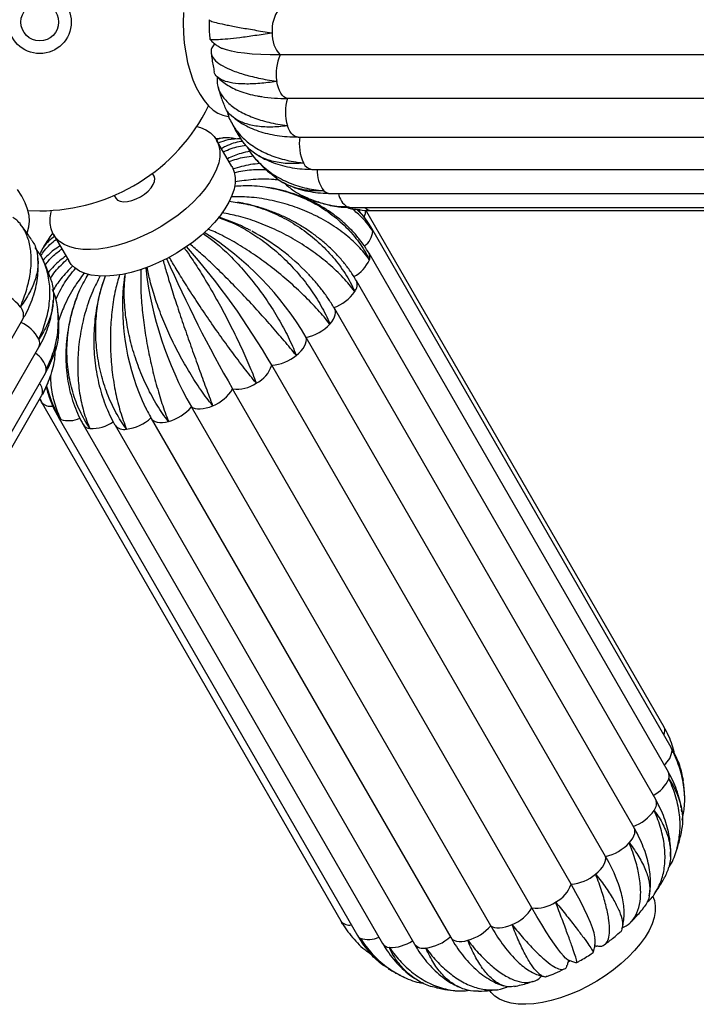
# Paper-space layout '_Superior' of a CAD drawing. Header units: millimetres. Extents: x -353 to 353, y -312 to 312.
# Tile 5 of 8: x -6 to 209, y -312 to 1. Entities that reach past the tile are written whole.
import ezdxf

# ---------------------------------------------------------------- set-up
doc = ezdxf.new("R2010")
doc.units = ezdxf.units.MM

psp = doc.layouts.new('_Superior')

# ---------------------------------------------------------------- linework, layer by layer
at = {"color": 7, "linetype": 'Continuous', "lineweight": 25}
for p, q in [((267.05, -10.45), (76.52, -10.45)), ((269.33, -24.28), (78.81, -24.28)), ((61.22, -29.94), (61.51, -30.18)), ((59.55, -36.81), (55.88, -37.08)), ((61.17, -45.95), (56.29, -37.5)), ((82.19, -36.55), (272.72, -36.55)), ((86.63, -46.82), (277.15, -46.82)), ((36.37, -49), (35.86, -48.11)), ((74.04, -52.84), (72.36, -52.56)), ((79.56, -52.01), (79.88, -52.14)), ((23.73, -55.11), (24.25, -56)), ((84.28, -55.48), (85.43, -55.99)), ((92.24, -54.46), (282.77, -54.46)), ((98.65, -58.92), (289.18, -58.92)), ((-3.78, -59.88), (0, -60)), ((198.66, -224.17), (103.79, -59.84)), ((105.42, -59.91), (295.94, -59.91)), ((200.95, -230.65), (105.69, -65.65)), ((3.66, -67.88), (4.28, -67.04)), ((4.33, -67.5), (9.21, -75.95)), ((200.05, -238.52), (104.78, -73.52)), ((196.02, -247.24), (100.75, -82.24)), ((189.13, -256.22), (93.87, -91.22)), ((-100.63, -259.48), (-5.37, -94.48)), ((180.06, -265.31), (84.8, -100.31)), ((-95.52, -268.37), (-0.26, -103.37)), ((169.09, -274.13), (73.82, -109.13)), ((-93.46, -276.62), (1.8, -111.62)), ((2.01, -115.99), (2.67, -114.53)), ((-94.59, -283.66), (0.67, -118.66)), ((0.67, -118.66), (1.46, -117.21)), ((156.62, -281.65), (61.36, -116.65)), ((0.52, -120.83), (95.79, -285.83)), ((0.52, -120.83), (0.6, -120.96)), ((143.51, -287.35), (48.25, -122.35)), ((5.84, -125.49), (101.11, -290.49)), ((13.83, -128), (109.1, -293)), ((23.95, -128.19), (119.21, -293.19)), ((35.5, -126.05), (130.77, -291.05)), ((204.34, -251.15), (204.22, -250.4)), ((193.92, -277.87), (194.03, -277.24)), ((95.79, -285.83), (96.36, -286.76)), ((96.85, -287.48), (97.42, -288.36)), ((168.83, -298.49), (168.23, -298.79)), ((115.57, -303.49), (115.93, -303.66))]:
    psp.add_line(p, q, dxfattribs=at)
at = {"color": 8, "linetype": 'Continuous', "lineweight": 25}
for p, q in [((0.78, -118.46), (0.67, -118.66)), ((95.79, -285.83), (95.87, -285.96))]:
    psp.add_line(p, q, dxfattribs=at)
at = {"color": 7, "linetype": 'Continuous', "lineweight": 25, "flags": 128}
for points in [[(45.7, 3.01), (45.62, -0.24), (45.72, -3.48), (46, -6.68), (46.45, -9.8), (47.06, -12.81), (47.83, -15.67), (48.75, -18.34), (49.81, -20.8), (51, -23.02), (52.3, -24.96), (53.7, -26.62), (55.18, -27.96), (56.72, -28.97), (58.31, -29.64), (59.93, -29.97), (60.23, -29.99)], [(76.52, -10.45), (73.34, -10.42), (70.37, -10.32), (67.62, -10.15), (65.14, -9.92), (62.93, -9.63), (61.02, -9.27), (59.43, -8.86), (58.17, -8.4), (58.08, -8.36)], [(78.81, -24.28), (78.25, -24.08), (77.7, -23.72), (77.19, -23.2), (76.72, -22.55), (76.31, -21.77), (75.95, -20.88), (75.66, -19.9), (75.44, -18.84)], [(49.97, -33.22), (51.11, -33.55), (52.85, -34.3), (54.34, -35.26), (55.54, -36.42), (56.44, -37.77), (57.04, -39.3), (57.33, -40.98), (57.3, -42.79), (56.95, -44.72), (56.29, -46.74), (55.32, -48.83), (54.07, -50.96), (52.53, -53.1), (50.73, -55.24), (48.7, -57.35), (46.45, -59.41), (44, -61.38), (41.4, -63.24), (38.67, -64.98), (35.84, -66.58), (32.95, -68.01), (30.02, -69.26), (27.1, -70.31), (24.22, -71.15), (21.4, -71.77)], [(61.17, -45.95), (61.32, -46.23), (61.92, -47.75), (62.21, -49.43), (62.18, -51.24), (61.83, -53.17), (61.17, -55.19), (60.2, -57.28), (58.95, -59.41), (57.41, -61.56), (55.61, -63.7), (53.58, -65.81), (51.33, -67.86), (48.88, -69.83), (46.28, -71.7), (43.55, -73.44), (40.72, -75.03), (37.83, -76.46), (34.9, -77.71), (31.98, -78.76), (29.1, -79.6), (26.28, -80.23), (23.58, -80.62), (21, -80.79), (18.6, -80.72), (16.39, -80.43), (14.4, -79.9), (12.65, -79.15), (11.17, -78.19), (9.96, -77.03), (9.21, -75.95)], [(32.06, -55.53), (33.37, -54.68), (34.52, -53.71), (35.46, -52.69), (36.14, -51.65), (36.53, -50.66), (36.61, -49.76), (36.37, -49)], [(-4.06, -66.99), (-3.91, -66.66), (-3.43, -65.08), (-3.27, -63.35), (-3.42, -61.49), (-3.89, -59.52), (-4.67, -57.47), (-5.74, -55.37), (-7.11, -53.23)], [(24.25, -56), (24.79, -56.59), (25.61, -56.97), (26.66, -57.13), (27.9, -57.05), (29.26, -56.75), (30.67, -56.23), (32.06, -55.53)], [(21.4, -71.77), (18.7, -72.17), (16.12, -72.34), (13.72, -72.27), (11.51, -71.97), (9.52, -71.45), (7.77, -70.7), (6.29, -69.74), (5.08, -68.58), (4.18, -67.23), (3.58, -65.7), (3.29, -64.02), (3.33, -62.21), (3.67, -60.28), (3.78, -59.88)], [(81.63, -105.97), (82.45, -105.26), (83.17, -104.52), (83.78, -103.76), (84.26, -103.01), (84.61, -102.27), (84.82, -101.57), (84.88, -100.91), (84.8, -100.31)], [(48.25, -122.35), (48.79, -122.67), (49.46, -122.89), (50.23, -123), (51.08, -123.01), (52.01, -122.91), (53, -122.71), (54.02, -122.4), (55.05, -122)], [(176.89, -270.97), (177.71, -270.26), (178.43, -269.52), (179.04, -268.76), (179.53, -268.01), (179.88, -267.27), (180.09, -266.57), (180.15, -265.91), (180.06, -265.31)], [(176.71, -291.35), (176.66, -290.93), (176.39, -289.63), (175.92, -288.07), (175.24, -286.27), (174.36, -284.22), (173.3, -281.97), (172.06, -279.52), (170.65, -276.9), (169.09, -274.13)], [(195.03, -277.83), (195.61, -279.3), (195.89, -280.98), (195.86, -282.79), (195.51, -284.72), (194.85, -286.74), (193.89, -288.83), (192.63, -290.96), (191.09, -293.1), (189.3, -295.24), (187.26, -297.35), (185.01, -299.41), (182.57, -301.38), (179.97, -303.24), (177.24, -304.98), (174.41, -306.58), (171.51, -308.01), (168.59, -309.26), (165.67, -310.31), (162.78, -311.15), (159.97, -311.77)], [(167.63, -297.86), (167.31, -297.62), (166.64, -296.97), (165.82, -296.01), (164.86, -294.74), (163.76, -293.19), (162.53, -291.36), (161.19, -289.27), (159.75, -286.94), (158.22, -284.39), (156.62, -281.65)], [(143.51, -287.35), (144.06, -287.67), (144.72, -287.89), (145.49, -288), (146.35, -288.01), (147.28, -287.91), (148.26, -287.71), (149.28, -287.4), (150.31, -287)], [(159.97, -311.77), (157.26, -312.17), (154.69, -312.34), (152.28, -312.27), (150.07, -311.97), (148.08, -311.45), (146.33, -310.7), (144.85, -309.74), (143.65, -308.58), (143.2, -307.99)]]:
    psp.add_lwpolyline(points, dxfattribs=at)
at = {"color": 8, "linetype": 'Continuous', "lineweight": 25, "flags": 128}
for points in [[(82.19, -36.55), (81.67, -36.48), (81.11, -36.25), (80.57, -35.86), (80.06, -35.32), (79.6, -34.65), (79.2, -33.85), (78.85, -32.94)], [(98.65, -58.92), (98.41, -58.9), (97.84, -58.75)], [(105.96, -66.52), (105.82, -65.94), (105.69, -65.65)], [(92.32, -96.02), (92.95, -95.27), (93.46, -94.51), (93.83, -93.77), (94.06, -93.06), (94.15, -92.4), (94.09, -91.79), (93.89, -91.25), (93.87, -91.22)], [(35.5, -126.05), (35.7, -126.33), (36.13, -126.73), (36.7, -127.03), (37.38, -127.24), (38.16, -127.33), (39.03, -127.32), (39.97, -127.21), (40.97, -126.98)], [(201.22, -231.52), (201.09, -230.94), (200.95, -230.65)], [(187.59, -261.02), (188.21, -260.27), (188.72, -259.51), (189.09, -258.77), (189.33, -258.06), (189.41, -257.4), (189.35, -256.79), (189.15, -256.25), (189.13, -256.22)], [(130.77, -291.05), (130.96, -291.33), (131.39, -291.73), (131.96, -292.03), (132.64, -292.24), (133.42, -292.33), (134.3, -292.32), (135.24, -292.21), (136.23, -291.98)]]:
    psp.add_lwpolyline(points, dxfattribs=at)
at = {"color": 7, "linetype": 'Continuous', "lineweight": 25}
for radius in [10, 6]:
    psp.add_circle((0, 0), radius, dxfattribs=at)
for centre, radius, start, end in [((84.98, -2.49), 11.05, 143.4572, 184.9875), ((83.49, -3.95), 9.53, 177.0069, 223.0161), ((89.07, -16.33), 13.86, 154.8845, 190.4102), ((78.45, 29.49), 53.77, 261.537, 270.3788), ((93.07, -28.55), 14.89, 163.3565, 197.1726), ((0, 0), 60, 270, 333.6133), ((96.31, -38.83), 13.71, 170.0133, 205.8064), ((0.29, -149.99), 98.03, 30.4481, 57.9101), ((34.31, -128.83), 70.62, 43.7805, 61.9447), ((-131.4, -227.9), 237.12, 30.0598, 41.3037), ((149.56, -64.53), 116.65, 186.7127, 209.7153), ((430.94, 96.53), 426.66, 203.7364, 209.9764), ((100.87, -90.39), 74.53, 174.4788, 205.6229), ((-17.57, -99.53), 14.49, 38.2798, 72.735), ((88.9, -77.72), 13.87, 289.5599, 325.0676), ((81.5, -85.79), 14.89, 282.7899, 316.6067), ((72.83, -95.47), 13.7, 274.1446, 309.9573), ((64.52, -106.07), 9.8, 296.682, 341.825), ((62.78, -105.95), 10.79, 262.4221, 304.628), ((50.24, -109.93), 12.99, 291.7088, 328.8503), ((37.03, -112.75), 14.77, 285.4688, 319.4773), ((25.73, -115.19), 14.38, 277.6142, 312.2445), ((184.16, -242.72), 13.87, 289.5599, 325.0676), ((176.77, -250.79), 14.89, 282.7899, 316.6067), ((134.89, -292.04), 52.48, 20.2718, 30.6119), ((168.1, -260.47), 13.7, 274.1446, 309.9573), ((159.78, -271.07), 9.8, 296.682, 341.825), ((145.5, -274.93), 12.99, 291.7088, 328.8503), ((158.04, -270.95), 10.79, 262.4221, 304.628), ((132.29, -277.75), 14.77, 285.4688, 319.4773), ((189.67, -261.92), 52.69, 208.8443, 223.6802), ((120.99, -280.19), 14.38, 277.6142, 312.2445)]:
    psp.add_arc(centre, radius, start, end, dxfattribs=at)
at = {"color": 8, "linetype": 'Continuous', "lineweight": 25}
for centre, radius, start, end in [((86.98, -43.59), 3.25, 201.726, 263.678), ((98.77, -47.16), 10.53, 178.1993, 217.7451), ((92.33, -51.95), 2.51, 221.2241, 267.9945), ((101.47, -53.36), 6.5, 189.6679, 236.0634), ((105.55, -57.29), 2.63, 218.3732, 267.1443), ((100.2, -60.31), 3.47, 332.3249, 8.7454), ((99.7, -66.13), 6.27, 305.8753, 356.47), ((102.51, -74.71), 2.56, 339.6428, 27.5855), ((94.97, -71.31), 10.83, 297.4309, 336.6659), ((97.69, -83.55), 3.33, 320.6442, 23.1703), ((-8.91, -93.18), 3.77, 339.7409, 44.0258), ((-10.99, -106.51), 12.11, 28.0535, 65.433), ((-2.72, -102.13), 2.75, 333.2112, 28.5572), ((-5.43, -111.82), 7.66, 11.2582, 58.0834), ((-0.13, -110.52), 2.22, 330.6031, 5.1071), ((-3.13, -117.47), 4.03, 345.9043, 40.4841), ((3.42, -118.26), 3.9, 223.768, 280.4398), ((7.73, -124.38), 2.19, 210.4056, 243.1573), ((9.25, -118.73), 8.01, 251.7181, 295.7345), ((16.16, -126.43), 2.81, 213.9701, 265.9537), ((16.55, -117.37), 11.87, 267.1385, 304.9996), ((26.8, -125.87), 3.67, 219.0134, 283.1371), ((196.06, -225.4), 2.88, 333.9198, 25.4094), ((194.99, -231.14), 6.24, 306.3127, 356.5233), ((190.24, -236.32), 10.82, 297.5437, 336.6751), ((197.78, -239.71), 2.56, 339.6397, 27.6375), ((192.95, -248.55), 3.33, 320.6496, 23.1249), ((98.63, -283.35), 3.8, 223.3841, 277.9831), ((102.99, -289.38), 2.19, 210.4396, 243.1563), ((104.51, -283.77), 7.97, 251.6682, 295.3605), ((111.42, -291.43), 2.81, 213.9866, 265.9525), ((111.82, -282.38), 11.86, 267.1283, 304.8376), ((122.06, -290.87), 3.67, 219.1249, 283.1228)]:
    psp.add_arc(centre, radius, start, end, dxfattribs=at)
at = {"color": 7, "linetype": 'Continuous', "lineweight": 25}
for points, knots in [([(53.95, 0.71), (53.94, 0.21), (53.9, -1.75), (53.96, -3.77), (54.1, -5.26), (54.1, -5.31)], [0, 0, 0, 0, 0.2504104, 0.976299, 1, 1, 1, 1]), ([(54.03, 0.71), (54, 0.69), (53.83, 0.57), (54.64, 0.25), (56.47, -0.27), (59.47, -0.92), (63.4, -1.66), (68.22, -2.5), (71.93, -3.12), (73.93, -3.45), (73.97, -3.45)], [0, 0, 0, 0, 0.036494, 0.194041, 0.356159, 0.514022, 0.676483, 0.834343, 0.996787, 1, 1, 1, 1]), ([(73.97, -3.45), (73.93, -3.46), (72.01, -3.78), (68.32, -4.35), (63.58, -4.99), (59.63, -5.42), (56.7, -5.63), (54.71, -5.64), (54.33, -5.47), (54.13, -5.38)], [0, 0, 0, 0, 0.003337, 0.167263, 0.335945, 0.499873, 0.668575, 0.832174, 1, 1, 1, 1]), ([(54.14, -5.38), (54.2, -5.45), (54.54, -5.92), (55.31, -6.61), (56.39, -7.45), (57.35, -8.02), (57.94, -8.28), (58.13, -8.37)], [0, 0, 0, 0, 0.0459146, 0.2983551, 0.5631585, 0.8528277, 1, 1, 1, 1]), ([(55.68, -6.92), (55.33, -7.35), (54.47, -8.4), (54.41, -10.06), (55.33, -11.85), (57.4, -13.56), (60.53, -15.15), (64.6, -16.58), (69.56, -17.83), (73.36, -18.52), (75.4, -18.83), (75.44, -18.84)], [0, 0, 0, 0, 0.09131, 0.22214, 0.349331, 0.480213, 0.607659, 0.738818, 0.866261, 0.997406, 1, 1, 1, 1]), ([(54.54, -9.81), (54.72, -11.19), (54.98, -13.19), (55.41, -15.15), (55.55, -15.75)], [0, 0, 0, 0, 0.689672, 1, 1, 1, 1]), ([(75.44, -18.84), (75.4, -18.84), (73.52, -19.15), (69.9, -19.59), (65.2, -19.76), (61.28, -19.45), (58.26, -18.68), (56.36, -17.44), (55.47, -16.44), (55.52, -15.77), (55.53, -15.76)], [0, 0, 0, 0, 0.003324, 0.166602, 0.334618, 0.497899, 0.665934, 0.828887, 0.996569, 1, 1, 1, 1]), ([(56.36, -17.28), (56.79, -17.72), (57.74, -18.66), (59.44, -19.88), (61.44, -21.02), (63.72, -22.01), (66.31, -22.83), (68.62, -23.39), (70.14, -23.61), (70.65, -23.69)], [0, 0, 0, 0, 0.119715, 0.259257, 0.408365, 0.568412, 0.738248, 0.913794, 1, 1, 1, 1]), ([(56.43, -17.35), (56.41, -18.28), (56.37, -20.27), (57.66, -23.15), (59.99, -25.92), (63.39, -28.36), (67.69, -30.37), (72.83, -31.94), (76.73, -32.66), (78.81, -32.94), (78.85, -32.94)], [0, 0, 0, 0, 0.122904, 0.266321, 0.4139, 0.557606, 0.705497, 0.849199, 0.997075, 1, 1, 1, 1]), ([(56.7, -20.5), (56.9, -21.24), (57.42, -23.21), (58.14, -25.1), (58.59, -26.3)], [0, 0, 0, 0, 0.371325, 1, 1, 1, 1]), ([(78.85, -32.94), (78.81, -32.95), (76.96, -33.21), (73.39, -33.49), (68.69, -33.18), (64.66, -32.15), (61.55, -30.44), (59.48, -28.45), (58.92, -26.87), (58.7, -26.26)], [0, 0, 0, 0, 0.003567, 0.178792, 0.359102, 0.534331, 0.714661, 0.889537, 1, 1, 1, 1]), ([(59.71, -28.3), (59.73, -28.45), (59.95, -30.05), (61.41, -32.86), (64.08, -36.52), (67.87, -39.63), (72.46, -42.1), (77.82, -43.88), (81.81, -44.57), (83.92, -44.79), (83.97, -44.8)], [0, 0, 0, 0, 0.01636, 0.177199, 0.342705, 0.503867, 0.669723, 0.830881, 0.99672, 1, 1, 1, 1]), ([(61.75, -30.38), (61.95, -30.55), (62.81, -31.28), (64.55, -32.37), (66.97, -33.64), (69.62, -34.68), (72.48, -35.5), (75.53, -36.1), (78.77, -36.48), (81.04, -36.52), (82.19, -36.55)], [0, 0, 0, 0, 0.038942, 0.167234, 0.298711, 0.433512, 0.571325, 0.71146, 0.853056, 1, 1, 1, 1]), ([(60.93, -31.69), (61.39, -32.61), (62.31, -34.49), (63.43, -36.26), (63.99, -37.15)], [0, 0, 0, 0, 0.4919375, 1, 1, 1, 1]), ([(62.35, -37.15), (61.68, -37.01), (59.74, -36.62), (57.63, -36.79), (56.26, -37.38), (56.18, -37.42)], [0, 0, 0, 0, 0.3307669, 0.9586355, 1, 1, 1, 1]), ([(56.82, -38.42), (57.87, -38.01), (60.17, -37.13), (62.58, -37.04), (63.9, -37)], [0, 0, 0, 0, 0.454348, 1, 1, 1, 1]), ([(83.97, -44.8), (83.93, -44.8), (82.11, -45.01), (78.57, -45.11), (73.79, -44.35), (69.61, -42.65), (66.25, -40.28), (64.73, -38.13), (64.02, -37.14)], [0, 0, 0, 0, 0.004104, 0.205718, 0.413183, 0.614801, 0.822289, 1, 1, 1, 1]), ([(64.64, -37.92), (64.44, -37.94), (62.63, -38.1), (60.32, -38.87), (58.3, -40), (57.87, -40.24)], [0, 0, 0, 0, 0.089298, 0.806789, 1, 1, 1, 1]), ([(58.47, -41.27), (59.29, -40.89), (61.61, -39.81), (64.04, -39.41), (65.61, -39.15)], [0, 0, 0, 0, 0.356141, 1, 1, 1, 1]), ([(66.03, -39.67), (66.11, -39.86), (66.97, -41.69), (69.51, -44.59), (73.63, -48.22), (78.59, -50.95), (84.19, -52.82), (88.26, -53.45), (90.4, -53.6), (90.44, -53.6)], [0, 0, 0, 0, 0.021923, 0.218663, 0.410239, 0.607394, 0.798966, 0.9961, 1, 1, 1, 1]), ([(66.97, -41.1), (65.99, -41.28), (63.56, -41.73), (61.16, -42.8), (59.72, -43.44)], [0, 0, 0, 0, 0.399333, 1, 1, 1, 1]), ([(60.25, -44.36), (61.88, -43.79), (64.46, -42.89), (67.11, -42.64), (68.09, -42.55)], [0, 0, 0, 0, 0.632918, 1, 1, 1, 1]), ([(68.83, -43.66), (68.9, -43.75), (69.13, -44.03), (69.39, -44.28), (69.56, -44.46)], [0, 0, 0, 0, 0.313996, 1, 1, 1, 1]), ([(68.93, -42.02), (69.16, -42.18), (70.2, -42.88), (72.24, -43.88), (75.04, -45.02), (78.02, -45.88), (81.13, -46.48), (84.02, -46.78), (85.87, -46.81), (86.63, -46.82)], [0, 0, 0, 0, 0.046177, 0.210365, 0.37601, 0.543311, 0.712302, 0.882866, 1, 1, 1, 1]), ([(70.06, -44.99), (69.05, -45.08), (66.16, -45.33), (63.29, -46.22), (61.43, -46.8)], [0, 0, 0, 0, 0.348896, 1, 1, 1, 1]), ([(61.94, -47.83), (63.76, -47.46), (67.06, -46.78), (70.42, -46.86), (71.93, -46.9)], [0, 0, 0, 0, 0.550012, 1, 1, 1, 1]), ([(69.7, -44.6), (70.33, -45.29), (71.46, -46.54), (72.73, -47.64), (73.3, -48.14)], [0, 0, 0, 0, 0.555026, 1, 1, 1, 1]), ([(76.25, -50.33), (75.68, -50.24), (72.94, -49.85), (68.15, -49.93), (64.06, -50.55), (62.15, -50.83)], [0, 0, 0, 0, 0.124628, 0.591111, 1, 1, 1, 1]), ([(90.44, -53.6), (90.41, -53.6), (88.61, -53.75), (85.06, -53.67), (80.18, -52.46), (76.19, -50.6), (74.17, -48.79), (73.37, -48.06)], [0, 0, 0, 0, 0.005482, 0.274805, 0.551943, 0.82127, 1, 1, 1, 1]), ([(61.95, -52.12), (63.79, -52.03), (67.85, -51.83), (74.17, -52.71), (80.7, -54.49), (86.85, -57.19), (92.56, -60.76), (97.55, -65.04), (101.76, -69.99), (103.96, -73.64), (104.9, -75.56), (104.92, -75.6)], [0, 0, 0, 0, 0.107006, 0.235576, 0.36057, 0.489191, 0.614436, 0.743329, 0.868571, 0.997451, 1, 1, 1, 1]), ([(104.78, -73.52), (104.45, -72.96), (103.54, -71.45), (101.84, -69.09), (99.61, -66.49), (97.14, -64.06), (94.44, -61.8), (91.52, -59.74), (88.42, -57.9), (85.14, -56.28), (81.73, -54.89), (78.19, -53.78), (75.69, -53.11), (74.36, -52.89), (74.26, -52.88)], [0, 0, 0, 0, 0.054235, 0.146797, 0.239627, 0.332865, 0.426454, 0.520331, 0.614435, 0.708711, 0.803113, 0.89761, 0.992177, 1, 1, 1, 1]), ([(77.5, -50.95), (78.44, -51.77), (80.93, -53.91), (85.66, -56.31), (91.49, -58.17), (95.65, -58.68), (97.8, -58.75), (97.84, -58.75)], [0, 0, 0, 0, 0.170849, 0.448032, 0.717364, 0.994518, 1, 1, 1, 1]), ([(80.45, -52.36), (80.79, -52.49), (82.11, -53.02), (84.54, -53.64), (87.72, -54.22), (90.3, -54.43), (91.82, -54.45), (92.24, -54.46)], [0, 0, 0, 0, 0.090651, 0.358428, 0.627009, 0.896651, 1, 1, 1, 1]), ([(104.92, -75.6), (104.89, -75.57), (103.87, -74.09), (101.46, -71.17), (97.03, -67.18), (91.79, -63.58), (85.99, -60.56), (79.68, -58.14), (73.18, -56.48), (66.83, -55.54), (62.83, -55.56), (60.96, -55.57)], [0, 0, 0, 0, 0.0025513, 0.1278876, 0.2568607, 0.3821989, 0.5111868, 0.6362729, 0.7649893, 0.8900318, 1, 1, 1, 1]), ([(86, -56.25), (86.37, -56.42), (87.19, -56.82), (88.07, -57.1), (88.55, -57.26)], [0, 0, 0, 0, 0.447842, 1, 1, 1, 1]), ([(60.23, -56.98), (61.96, -57.2), (65.75, -57.67), (71.65, -59.49), (77.74, -62.2), (83.48, -65.69), (88.79, -69.91), (93.43, -74.68), (97.35, -79.94), (99.38, -83.69), (100.25, -85.63), (100.26, -85.66)], [0, 0, 0, 0, 0.1077874, 0.2362448, 0.3611292, 0.4896379, 0.6147733, 0.7435536, 0.8686863, 0.9974529, 1, 1, 1, 1]), ([(65.23, -57.75), (64.81, -57.65), (64.06, -57.47), (63.31, -57.37), (62.96, -57.32)], [0, 0, 0, 0, 0.547639, 1, 1, 1, 1]), ([(100.75, -82.24), (100.43, -81.7), (99.53, -80.18), (97.83, -77.78), (95.62, -75.07), (93.16, -72.48), (90.49, -70.04), (87.63, -67.76), (84.59, -65.65), (81.4, -63.74), (78.08, -62.03), (74.66, -60.53), (71.15, -59.27), (68.12, -58.36), (66.26, -57.97), (65.6, -57.83)], [0, 0, 0, 0, 0.0462446, 0.1284965, 0.210868, 0.2934055, 0.3760096, 0.4586188, 0.5412133, 0.6237938, 0.7063749, 0.7889806, 0.871636, 0.954364, 1, 1, 1, 1]), ([(97.84, -58.75), (97.8, -58.75), (96.02, -58.82), (92.84, -58.66), (89.88, -57.65), (88.57, -57.2)], [0, 0, 0, 0, 0.011227, 0.56276, 1, 1, 1, 1]), ([(92.69, -58.37), (93.49, -58.51), (95.32, -58.82), (97.32, -58.91), (98.51, -58.92), (98.65, -58.92)], [0, 0, 0, 0, 0.407367, 0.929557, 1, 1, 1, 1]), ([(97.49, -58.87), (98.06, -59.05), (99.51, -59.51), (101.03, -59.56), (101.95, -59.59)], [0, 0, 0, 0, 0.395049, 1, 1, 1, 1]), ([(105.96, -66.52), (105.94, -66.49), (104.98, -64.98), (103.08, -62.42), (100.5, -60.29), (99.4, -59.37)], [0, 0, 0, 0, 0.01146, 0.574463, 1, 1, 1, 1]), ([(-6.2, -90.56), (-6.18, -90.52), (-5.37, -88.63), (-4, -84.86), (-2.84, -79.49), (-2.58, -74.45), (-3.21, -69.93), (-4.81, -66.06), (-6.61, -63.42), (-8.15, -62.37), (-8.58, -62.08)], [0, 0, 0, 0, 0.003132, 0.15701, 0.315354, 0.469234, 0.627596, 0.781167, 0.939195, 1, 1, 1, 1]), ([(56.85, -62.12), (58.34, -62.65), (61.63, -63.82), (66.78, -66.62), (72.13, -70.26), (77.21, -74.55), (81.94, -79.43), (86.1, -84.68), (89.64, -90.24), (91.51, -94.05), (92.31, -95.98), (92.32, -96.02)], [0, 0, 0, 0, 0.107686, 0.236158, 0.361056, 0.48958, 0.614729, 0.743524, 0.868671, 0.997453, 1, 1, 1, 1]), ([(67.16, -66.32), (66.83, -66.14), (65.44, -65.38), (62.93, -64.24), (59.82, -62.98), (57.81, -62.34), (56.89, -62.05)], [0, 0, 0, 0, 0.097925, 0.414141, 0.731714, 1, 1, 1, 1]), ([(100.26, -85.66), (100.24, -85.63), (99.14, -84.17), (96.64, -81.21), (92.17, -76.96), (87.01, -72.92), (81.41, -69.29), (75.41, -66.1), (69.3, -63.54), (63.38, -61.63), (59.7, -60.97), (57.97, -60.67)], [0, 0, 0, 0, 0.002548, 0.12771, 0.256503, 0.381667, 0.510476, 0.635388, 0.763925, 0.888794, 1, 1, 1, 1]), ([(100.84, -59.49), (101.37, -60.02), (103.41, -62.07), (104.92, -64.59), (105.94, -66.48), (105.96, -66.52)], [0, 0, 0, 0, 0.254241, 0.985534, 1, 1, 1, 1]), ([(105.69, -65.65), (105.34, -65.09), (104.44, -63.57), (102.95, -61.5), (101.68, -60.1), (101.15, -59.52)], [0, 0, 0, 0, 0.260203, 0.694822, 1, 1, 1, 1]), ([(101.81, -59.72), (101.83, -59.73), (102.88, -59.89), (104.09, -59.91), (105.28, -59.91), (105.42, -59.91)], [0, 0, 0, 0, 0.016255, 0.883068, 1, 1, 1, 1]), ([(-2.6, -69.21), (-2.6, -69.2), (-3.31, -68.05), (-4.52, -66.37), (-5.82, -64.77), (-6.26, -64.22)], [0, 0, 0, 0, 0.001129, 0.661524, 1, 1, 1, 1]), ([(4.71, -68.15), (4.09, -68.61), (2.29, -69.96), (0.74, -71.92), (0.14, -73.51), (0.02, -73.83)], [0, 0, 0, 0, 0.291698, 0.855093, 1, 1, 1, 1]), ([(3.57, -67.82), (3.1, -68.49), (1.9, -70.2), (0.89, -72.02), (0.27, -73.13)], [0, 0, 0, 0, 0.391743, 1, 1, 1, 1]), ([(52.02, -67.2), (53.19, -68.03), (55.76, -69.86), (59.9, -73.6), (64.27, -78.14), (68.48, -83.19), (72.47, -88.67), (76.04, -94.35), (79.16, -100.16), (80.86, -104.01), (81.62, -105.93), (81.63, -105.97)], [0, 0, 0, 0, 0.106838, 0.235432, 0.360449, 0.489095, 0.614363, 0.743281, 0.868547, 0.99745, 1, 1, 1, 1]), ([(92.32, -96.02), (92.3, -95.99), (91.14, -94.52), (88.57, -91.49), (84.18, -86.95), (79.28, -82.43), (74.08, -78.15), (68.65, -74.15), (63.23, -70.66), (58.07, -67.76), (54.95, -66.41), (53.48, -65.77)], [0, 0, 0, 0, 0.002547, 0.127659, 0.256401, 0.381515, 0.510272, 0.635135, 0.763621, 0.88844, 1, 1, 1, 1]), ([(-2.68, -69.26), (-2.5, -69.49), (-1.51, -70.71), (-0.71, -73.44), (-0.39, -77.38), (-1.22, -81.61), (-3.09, -86.03), (-5.02, -89.02), (-6.17, -90.53), (-6.2, -90.56)], [0, 0, 0, 0, 0.043484, 0.235887, 0.423239, 0.616049, 0.803397, 0.996186, 1, 1, 1, 1]), ([(-0.3, -100.81), (-0.28, -100.77), (0.6, -98.89), (2.06, -95.06), (3.21, -89.43), (3.33, -83.91), (2.38, -78.81), (0.77, -74.64), (-0.87, -72.51), (-1.51, -71.68)], [0, 0, 0, 0, 0.003565, 0.178696, 0.358909, 0.534042, 0.714276, 0.889057, 1, 1, 1, 1]), ([(0.34, -74.32), (0.71, -73.74), (2, -71.74), (3.89, -70.19), (5.24, -69.08)], [0, 0, 0, 0, 0.287863, 1, 1, 1, 1]), ([(6.45, -71.17), (5.75, -71.61), (3.64, -72.92), (2.08, -74.61), (1.04, -75.73)], [0, 0, 0, 0, 0.333266, 1, 1, 1, 1]), ([(46.01, -71.85), (46.8, -72.95), (48.54, -75.39), (51.48, -79.96), (54.68, -85.3), (57.88, -91), (61.02, -97.01), (63.95, -103.05), (66.63, -109.04), (68.18, -112.9), (68.9, -114.79), (68.92, -114.83)], [0, 0, 0, 0, 0.1065, 0.235142, 0.360207, 0.488901, 0.614217, 0.743183, 0.868497, 0.997449, 1, 1, 1, 1]), ([(81.63, -105.97), (81.61, -105.94), (80.4, -104.45), (77.8, -101.33), (73.6, -96.47), (69.11, -91.46), (64.52, -86.53), (59.87, -81.76), (55.4, -77.37), (51.27, -73.53), (48.89, -71.51), (47.77, -70.57)], [0, 0, 0, 0, 0.002548, 0.127716, 0.256516, 0.381686, 0.510501, 0.635419, 0.763962, 0.888837, 1, 1, 1, 1]), ([(-5.37, -94.48), (-5.06, -93.94), (-4.21, -92.41), (-3.01, -89.84), (-1.89, -86.78), (-1.08, -83.7), (-0.59, -80.64), (-0.41, -77.7), (-0.56, -75.81), (-0.63, -74.91)], [0, 0, 0, 0, 0.086081, 0.242669, 0.399161, 0.554756, 0.708878, 0.860988, 1, 1, 1, 1]), ([(1.73, -77.23), (2.46, -76.3), (3.98, -74.41), (5.99, -72.92), (7.02, -72.16)], [0, 0, 0, 0, 0.487629, 1, 1, 1, 1]), ([(8.29, -74.36), (6.96, -75.4), (4.87, -77.01), (3.29, -78.94), (2.72, -79.64)], [0, 0, 0, 0, 0.640373, 1, 1, 1, 1]), ([(68.92, -114.83), (68.89, -114.8), (67.65, -113.28), (65.08, -110.05), (61.16, -104.87), (57.19, -99.4), (53.35, -93.88), (49.67, -88.39), (46.33, -83.2), (43.43, -78.53), (41.92, -75.95), (41.22, -74.74)], [0, 0, 0, 0, 0.002551, 0.127875, 0.256835, 0.382161, 0.511137, 0.63621, 0.764914, 0.889944, 1, 1, 1, 1]), ([(3.25, -81.07), (2.93, -80.15), (2.21, -78.14), (1.29, -76.23), (0.8, -75.19)], [0, 0, 0, 0, 0.458975, 1, 1, 1, 1]), ([(3.36, -81.54), (3.86, -80.78), (5.39, -78.49), (7.45, -76.58), (8.83, -75.3)], [0, 0, 0, 0, 0.329795, 1, 1, 1, 1]), ([(10.57, -77.46), (9.22, -78.81), (6.79, -81.25), (4.95, -84.08), (4.12, -85.35)], [0, 0, 0, 0, 0.551085, 1, 1, 1, 1]), ([(55.05, -122), (55.02, -121.96), (53.77, -120.41), (51.26, -117.06), (47.7, -111.59), (44.35, -105.7), (41.36, -99.69), (38.75, -93.6), (36.64, -87.76), (35.06, -82.4), (34.48, -79.35), (34.21, -77.92)], [0, 0, 0, 0, 0.002549, 0.127797, 0.256678, 0.381928, 0.510824, 0.635821, 0.764446, 0.8894, 1, 1, 1, 1]), ([(39.25, -75.7), (39.62, -77.05), (40.44, -79.99), (42.08, -85.27), (44.02, -91.24), (46.14, -97.47), (48.38, -103.87), (50.65, -110.17), (52.89, -116.28), (54.33, -120.11), (55.03, -121.96), (55.05, -122)], [0, 0, 0, 0, 0.1075731, 0.2360614, 0.3609758, 0.4895153, 0.6146807, 0.7434921, 0.8686547, 0.9974523, 1, 1, 1, 1]), ([(3.17, -81.1), (3.33, -81.46), (4.13, -83.24), (4.47, -86.76), (4.13, -91.45), (2.56, -96.19), (0.81, -99.26), (-0.28, -100.78), (-0.3, -100.81)], [0, 0, 0, 0, 0.0593933, 0.2900201, 0.5273647, 0.7579864, 0.9953056, 1, 1, 1, 1]), ([(5.05, -88.22), (5.94, -86.4), (7.67, -82.86), (10.15, -79.81), (11.35, -78.32)], [0, 0, 0, 0, 0.511743, 1, 1, 1, 1]), ([(14.16, -79.76), (13.06, -81.25), (10.61, -84.56), (7.85, -89.76), (6.54, -93.46), (5.99, -95.03)], [0, 0, 0, 0, 0.322011, 0.712061, 1, 1, 1, 1]), ([(15.96, -129.23), (15.94, -129.19), (14.76, -127.48), (12.64, -123.79), (10.35, -117.75), (8.95, -111.24), (8.5, -104.56), (8.98, -97.79), (10.41, -91.25), (12.54, -85.22), (14.55, -81.75), (15.49, -80.13)], [0, 0, 0, 0, 0.002549, 0.127794, 0.256674, 0.381921, 0.510815, 0.63581, 0.764433, 0.889384, 1, 1, 1, 1]), ([(19.24, -80.73), (18.42, -82.3), (16.6, -85.77), (14.53, -91.73), (12.96, -98.31), (12.11, -104.97), (11.98, -111.62), (12.57, -117.96), (13.86, -123.92), (15.17, -127.5), (15.95, -129.19), (15.96, -129.23)], [0, 0, 0, 0, 0.106273, 0.234948, 0.360045, 0.488771, 0.614119, 0.743118, 0.868463, 0.997449, 1, 1, 1, 1]), ([(20.63, -81.35), (20.54, -81.58), (20.02, -82.91), (19.27, -85.48), (18.4, -89.02), (17.77, -92.66), (17.36, -96.36), (17.18, -100.08), (17.22, -103.81), (17.49, -107.52), (17.98, -111.18), (18.7, -114.78), (19.64, -118.28), (20.81, -121.66), (22.16, -124.84), (23.26, -126.98), (23.87, -128.05), (23.95, -128.19)], [0, 0, 0, 0, 0.015689, 0.090814, 0.165885, 0.240895, 0.315861, 0.390809, 0.465775, 0.540793, 0.615895, 0.691121, 0.7665, 0.842052, 0.917778, 0.98924, 1, 1, 1, 1]), ([(27.63, -129.45), (27.61, -129.42), (26.39, -127.76), (24.12, -124.17), (21.4, -118.25), (19.38, -111.83), (18.14, -105.21), (17.68, -98.47), (18.04, -91.92), (19.08, -85.85), (20.33, -82.34), (20.91, -80.68)], [0, 0, 0, 0, 0.002547, 0.127677, 0.256438, 0.38157, 0.510346, 0.635227, 0.763731, 0.888568, 1, 1, 1, 1]), ([(25.42, -80.29), (24.95, -81.88), (23.92, -85.37), (22.96, -91.36), (22.43, -97.97), (22.45, -104.7), (23, -111.44), (24.05, -117.89), (25.58, -123.98), (26.89, -127.66), (27.62, -129.41), (27.63, -129.45)], [0, 0, 0, 0, 0.107535, 0.236028, 0.360948, 0.489493, 0.614664, 0.743481, 0.868649, 0.997452, 1, 1, 1, 1]), ([(27.16, -79.96), (27.04, -80.64), (26.85, -81.65), (26.76, -82.73), (26.73, -83.09)], [0, 0, 0, 0, 0.667822, 1, 1, 1, 1]), ([(40.97, -126.98), (40.94, -126.95), (39.69, -125.35), (37.29, -121.87), (34.14, -116.15), (31.45, -109.94), (29.35, -103.55), (27.83, -97.04), (26.99, -90.73), (26.76, -84.89), (27.12, -81.52), (27.29, -79.93)], [0, 0, 0, 0, 0.002547, 0.127684, 0.256452, 0.38159, 0.510373, 0.63526, 0.763771, 0.888614, 1, 1, 1, 1]), ([(32.23, -78.58), (32.17, -80.09), (32.05, -83.39), (32.35, -89.16), (33.02, -95.56), (34.05, -102.14), (35.41, -108.79), (37.04, -115.23), (38.89, -121.37), (40.24, -125.14), (40.95, -126.95), (40.97, -126.98)], [0, 0, 0, 0, 0.107928, 0.236365, 0.36123, 0.489718, 0.614834, 0.743594, 0.868707, 0.997453, 1, 1, 1, 1]), ([(93.87, -91.22), (93.56, -90.7), (92.67, -89.2), (91.03, -86.77), (88.88, -83.96), (87, -81.73), (85.79, -80.48), (85.42, -80.11)], [0, 0, 0, 0, 0.136035, 0.3892012, 0.6413291, 0.8925406, 1, 1, 1, 1]), ([(2.08, -110.33), (2.1, -110.29), (3.06, -108.43), (4.63, -104.58), (5.9, -98.72), (5.99, -92.83), (5.38, -88.23), (4.36, -85.75), (4.08, -85.08)], [0, 0, 0, 0, 0.004562, 0.228679, 0.459298, 0.683418, 0.914064, 1, 1, 1, 1]), ([(12.03, -87.01), (11.9, -87.31), (11.28, -88.77), (10.42, -91.47), (9.47, -95.09), (8.8, -98.76), (8.39, -102.45), (8.25, -106.15), (8.38, -109.81), (8.78, -113.41), (9.46, -116.93), (10.4, -120.34), (11.61, -123.62), (12.8, -126.15), (13.59, -127.57), (13.83, -128)], [0, 0, 0, 0, 0.023052, 0.108405, 0.193801, 0.279243, 0.364733, 0.450272, 0.535846, 0.621435, 0.707, 0.792487, 0.877825, 0.962925, 1, 1, 1, 1]), ([(-0.26, -103.37), (0.06, -102.81), (0.92, -101.27), (2.08, -98.67), (3.15, -95.58), (3.87, -92.45), (4.25, -90.08), (4.28, -88.76), (4.28, -88.49)], [0, 0, 0, 0, 0.120411, 0.328967, 0.536665, 0.742926, 0.947682, 1, 1, 1, 1]), ([(6.04, -97.06), (6.05, -96.77), (6.08, -95.27), (5.96, -93.33), (5.72, -91.7), (5.66, -91.27)], [0, 0, 0, 0, 0.148199, 0.774419, 1, 1, 1, 1]), ([(5.94, -97.06), (5.94, -98.22), (5.96, -101.1), (4.68, -105.58), (3.11, -108.76), (2.1, -110.3), (2.08, -110.33)], [0, 0, 0, 0, 0.249044, 0.615472, 0.992541, 1, 1, 1, 1]), ([(1.8, -111.62), (2.12, -111.04), (2.98, -109.5), (4.12, -106.88), (4.95, -104.59), (5.23, -103.3), (5.29, -103.07)], [0, 0, 0, 0, 0.21231, 0.56877, 0.92443, 1, 1, 1, 1]), ([(0.78, -118.46), (0.8, -118.42), (1.83, -116.59), (3.51, -112.75), (4.85, -107.94), (4.95, -105.03), (4.97, -104.21)], [0, 0, 0, 0, 0.008296, 0.415881, 0.835292, 1, 1, 1, 1]), ([(3.41, -112.53), (3.43, -113.5), (3.5, -116.51), (4.58, -121.18), (5.89, -124.66), (6.73, -126.3), (6.74, -126.33)], [0, 0, 0, 0, 0.190903, 0.585701, 0.991964, 1, 1, 1, 1]), ([(6.74, -126.33), (6.72, -126.3), (5.6, -124.53), (3.74, -121.08), (2.7, -117.3), (2.21, -115.54)], [0, 0, 0, 0, 0.010789, 0.5408233, 1, 1, 1, 1]), ([(1.91, -115.95), (1.59, -116.78), (1.26, -117.64), (0.8, -118.42), (0.78, -118.46)], [0, 0, 0, 0, 0.961113, 1, 1, 1, 1]), ([(2.05, -115.89), (2.12, -116.21), (2.43, -117.65), (3.27, -120.1), (4.47, -122.99), (5.43, -124.73), (5.84, -125.49)], [0, 0, 0, 0, 0.093016, 0.42061, 0.746935, 1, 1, 1, 1]), ([(0.6, -120.96), (0.58, -120.92), (0.36, -120.54), (0.19, -120.14), (0.04, -119.77)], [0, 0, 0, 0, 0.094602, 1, 1, 1, 1]), ([(0.06, -119.72), (0.21, -120.12), (0.37, -120.54), (0.59, -120.93), (0.6, -120.96)], [0, 0, 0, 0, 0.9203784, 1, 1, 1, 1]), ([(33.73, -122.68), (33.92, -123.07), (34.47, -124.24), (35.09, -125.32), (35.5, -126.05)], [0, 0, 0, 0, 0.329719, 1, 1, 1, 1]), ([(202.05, -232.79), (201.82, -231.81), (201.13, -228.78), (199.69, -225.94), (198.6, -224.08), (198.58, -224.04)], [0, 0, 0, 0, 0.316662, 0.986745, 1, 1, 1, 1]), ([(203.65, -236.6), (203.32, -235.69), (202.62, -233.8), (201.63, -231.85), (201.03, -230.8), (200.95, -230.65)], [0, 0, 0, 0, 0.445927, 0.923943, 1, 1, 1, 1]), ([(204.45, -253.78), (204.74, -252.3), (205.43, -248.83), (205.16, -243.28), (203.87, -237.31), (202.25, -233.46), (201.24, -231.56), (201.22, -231.52)], [0, 0, 0, 0, 0.200715, 0.467914, 0.727544, 0.994715, 1, 1, 1, 1]), ([(201.22, -231.52), (201.24, -231.55), (202.19, -233.06), (203.76, -236.15), (204.41, -239.49), (204.73, -241.12)], [0, 0, 0, 0, 0.0102984, 0.5162328, 1, 1, 1, 1]), ([(204.15, -249.9), (204.09, -249.52), (203.89, -248.1), (203.22, -245.66), (202.13, -242.62), (201.02, -240.25), (200.26, -238.91), (200.05, -238.52)], [0, 0, 0, 0, 0.094877, 0.35948, 0.625005, 0.891693, 1, 1, 1, 1]), ([(200.06, -268.94), (200.26, -268.65), (201.52, -266.89), (202.83, -263.15), (203.89, -257.8), (203.78, -252.18), (202.62, -246.41), (201.13, -242.57), (200.2, -240.64), (200.18, -240.6)], [0, 0, 0, 0, 0.038181, 0.23165, 0.420042, 0.61392, 0.802307, 0.996165, 1, 1, 1, 1]), ([(200.18, -240.6), (200.2, -240.63), (201.22, -242.11), (202.94, -245.22), (204.36, -250.02), (204.76, -254.57), (204.16, -257.38), (203.9, -258.61)], [0, 0, 0, 0, 0.005316, 0.266491, 0.535244, 0.796423, 1, 1, 1, 1]), ([(205.21, -246), (205.16, -244.92), (205.09, -243.28), (204.82, -241.67), (204.73, -241.12)], [0, 0, 0, 0, 0.660861, 1, 1, 1, 1]), ([(200.71, -265.3), (200.73, -264.92), (200.83, -263.58), (200.69, -261.21), (200.27, -258.23), (199.53, -255.23), (198.49, -252.24), (197.31, -249.57), (196.39, -247.93), (196.02, -247.24)], [0, 0, 0, 0, 0.0621069, 0.2226168, 0.3846957, 0.5485203, 0.7140929, 0.8812585, 1, 1, 1, 1]), ([(193.31, -279.8), (193.48, -279.67), (194.81, -278.66), (196.53, -276), (198.33, -271.91), (199.1, -267.12), (198.93, -261.96), (197.79, -256.44), (196.41, -252.64), (195.54, -250.7), (195.53, -250.66)], [0, 0, 0, 0, 0.02365, 0.183297, 0.347576, 0.507544, 0.672171, 0.832135, 0.996744, 1, 1, 1, 1]), ([(195.53, -250.66), (195.55, -250.69), (196.64, -252.16), (198.52, -255.18), (200.27, -259.67), (200.92, -264.11), (200.57, -268.25), (199.44, -270.69), (198.9, -271.86)], [0, 0, 0, 0, 0.004046, 0.202816, 0.407354, 0.606127, 0.810689, 1, 1, 1, 1]), ([(194.06, -277.06), (194.11, -276.79), (194.31, -275.68), (194.38, -273.64), (194.27, -270.93), (193.84, -268.12), (193.13, -265.24), (192.12, -262.31), (190.86, -259.4), (189.8, -257.37), (189.2, -256.33), (189.13, -256.22)], [0, 0, 0, 0, 0.040092, 0.167122, 0.297571, 0.431556, 0.568692, 0.708191, 0.849097, 0.983806, 1, 1, 1, 1]), ([(202.17, -264.71), (202.21, -264.62), (202.72, -263.36), (203.34, -261.33), (203.8, -259.37), (203.97, -258.62)], [0, 0, 0, 0, 0.04858, 0.640929, 1, 1, 1, 1]), ([(185.34, -288.04), (186.2, -287.58), (187.98, -286.64), (189.82, -284.08), (191, -280.75), (191.37, -276.63), (190.94, -271.94), (189.72, -266.72), (188.4, -263), (187.6, -261.06), (187.59, -261.02)], [0, 0, 0, 0, 0.1323083, 0.2741877, 0.4201846, 0.5623492, 0.7086548, 0.8508163, 0.9971062, 1, 1, 1, 1]), ([(187.59, -261.02), (187.61, -261.05), (188.77, -262.52), (190.81, -265.47), (192.92, -269.67), (194.09, -273.64), (194.21, -277.15), (193.55, -279.92), (192.47, -281.19), (192.04, -281.7)], [0, 0, 0, 0, 0.003542, 0.177529, 0.356566, 0.530556, 0.709614, 0.883254, 1, 1, 1, 1]), ([(177.14, -293.71), (177.56, -293.79), (178.74, -294.03), (180.05, -293.33), (181.07, -291.7), (181.44, -289.12), (181.21, -285.66), (180.37, -281.45), (178.96, -276.56), (177.66, -272.93), (176.91, -271.01), (176.89, -270.97)], [0, 0, 0, 0, 0.0757341, 0.2088064, 0.3381774, 0.4713028, 0.6009337, 0.7343406, 0.8639687, 0.9973614, 1, 1, 1, 1]), ([(176.89, -270.97), (176.92, -271), (178.12, -272.48), (180.33, -275.39), (182.86, -279.36), (184.6, -282.88), (185.5, -285.83), (185.45, -288.05), (185.07, -289.29), (184.48, -289.55), (184.46, -289.56)], [0, 0, 0, 0, 0.003312, 0.1660214, 0.3334522, 0.4961639, 0.6636139, 0.8259985, 0.9930959, 1, 1, 1, 1]), ([(195.61, -277.18), (196.13, -276.44), (197.33, -274.72), (198.34, -272.9), (198.91, -271.87)], [0, 0, 0, 0, 0.433535, 1, 1, 1, 1]), ([(185.29, -288.22), (185.45, -287.65), (185.79, -286.4), (186, -284.38), (185.99, -282.13), (185.72, -279.7), (185.15, -277.08), (184.59, -275.08), (184.15, -273.94), (184.07, -273.75)], [0, 0, 0, 0, 0.122836, 0.268744, 0.425351, 0.594539, 0.775288, 0.962798, 1, 1, 1, 1]), ([(170.87, -298.95), (170.9, -298.97), (171.04, -299.09), (170.85, -298.26), (170.3, -296.47), (169.3, -293.58), (167.94, -289.85), (166.23, -285.28), (164.91, -281.76), (164.19, -279.86), (164.18, -279.83)], [0, 0, 0, 0, 0.036151, 0.193753, 0.355929, 0.513849, 0.676368, 0.834284, 0.996786, 1, 1, 1, 1]), ([(164.18, -279.83), (164.2, -279.86), (165.44, -281.37), (167.79, -284.28), (170.75, -288.06), (173.15, -291.22), (174.88, -293.66), (175.86, -295.21), (176.24, -295.93), (176.09, -295.87), (176.08, -295.87)], [0, 0, 0, 0, 0.003298, 0.165334, 0.332072, 0.494111, 0.660868, 0.82258, 0.988986, 1, 1, 1, 1]), ([(187.99, -286.25), (188.41, -285.84), (189.88, -284.43), (191.19, -282.88), (192.13, -281.78)], [0, 0, 0, 0, 0.286879, 1, 1, 1, 1]), ([(96.92, -287.43), (96.56, -286.98), (96.18, -286.51), (95.88, -285.99), (95.87, -285.96)], [0, 0, 0, 0, 0.940767, 1, 1, 1, 1]), ([(95.87, -285.96), (95.89, -286), (96.95, -287.8), (99.44, -291.18), (102.69, -294.59), (104.91, -296), (105.35, -296.28)], [0, 0, 0, 0, 0.0088166, 0.4419545, 0.8876608, 1, 1, 1, 1]), ([(161.41, -303.44), (161.37, -303.47), (160.98, -303.82), (159.94, -303.46), (158.33, -302.27), (156.46, -299.88), (154.49, -296.55), (152.42, -292.28), (151.02, -288.88), (150.32, -287.03), (150.31, -287)], [0, 0, 0, 0, 0.018073, 0.178631, 0.343849, 0.504731, 0.670298, 0.831176, 0.996725, 1, 1, 1, 1]), ([(150.31, -287), (150.33, -287.03), (151.59, -288.58), (154.05, -291.51), (157.44, -295.18), (160.5, -298.1), (163.11, -300.11), (165.25, -301.23), (166.77, -301.29), (167.61, -300.85), (167.74, -300.13), (167.76, -300.01)], [0, 0, 0, 0, 0.002794, 0.140038, 0.281264, 0.41851, 0.559753, 0.696723, 0.837669, 0.974591, 1, 1, 1, 1]), ([(101.11, -290.49), (101.45, -291.05), (102.36, -292.56), (103.62, -294.36), (104.65, -295.49), (104.94, -295.81)], [0, 0, 0, 0, 0.29984, 0.80258, 1, 1, 1, 1]), ([(130.77, -291.05), (131.07, -291.56), (131.95, -293.05), (133.5, -295.36), (135.48, -297.89), (137.6, -300.19), (139.85, -302.22), (142.22, -303.95), (144.59, -305.28), (146.41, -306.1), (147.42, -306.37), (147.67, -306.44)], [0, 0, 0, 0, 0.068491, 0.198596, 0.329733, 0.461827, 0.594203, 0.725471, 0.853969, 0.965153, 1, 1, 1, 1]), ([(179.76, -293.34), (180.73, -292.62), (182.36, -291.41), (183.85, -290.08), (184.45, -289.55)], [0, 0, 0, 0, 0.602536, 1, 1, 1, 1]), ([(110.99, -300.9), (110.2, -300.44), (107.9, -299.13), (104.84, -295.94), (102.86, -293), (102.02, -291.36), (102.01, -291.33)], [0, 0, 0, 0, 0.206172, 0.593519, 0.992115, 1, 1, 1, 1]), ([(102.01, -291.33), (102.03, -291.37), (103.15, -293.13), (105.7, -296.42), (110.14, -300.47), (115.22, -303.51), (119.3, -305.24), (121.75, -305.59), (122.24, -305.66)], [0, 0, 0, 0, 0.00469, 0.235086, 0.472168, 0.702568, 0.939676, 1, 1, 1, 1]), ([(109.1, -293), (109.43, -293.55), (110.33, -295.06), (112, -297.37), (114.15, -299.84), (116.5, -302.03), (118.25, -303.46), (119.25, -304.07), (119.35, -304.13)], [0, 0, 0, 0, 0.124312, 0.338951, 0.552707, 0.765032, 0.97589, 1, 1, 1, 1]), ([(126.27, -307.01), (126.02, -306.98), (124.22, -306.78), (121.11, -305.35), (117.17, -302.72), (113.81, -299), (112.02, -295.95), (111.24, -294.26), (111.22, -294.23)], [0, 0, 0, 0, 0.037514, 0.273506, 0.516371, 0.752357, 0.995196, 1, 1, 1, 1]), ([(111.22, -294.23), (111.25, -294.26), (112.43, -295.97), (115.02, -299.15), (119.34, -302.97), (124.08, -305.86), (129.03, -307.59), (133.36, -308.29), (135.92, -307.96), (136.84, -307.85)], [0, 0, 0, 0, 0.003617, 0.181291, 0.36412, 0.541797, 0.724647, 0.901967, 1, 1, 1, 1]), ([(119.21, -293.19), (119.53, -293.73), (120.43, -295.24), (122.06, -297.55), (124.16, -300.05), (126.43, -302.29), (128.84, -304.23), (131.21, -305.8), (132.83, -306.57), (133.55, -306.92)], [0, 0, 0, 0, 0.087955, 0.247319, 0.406501, 0.564699, 0.721375, 0.87605, 1, 1, 1, 1]), ([(151.11, -306.56), (150.44, -306.69), (148.87, -306.97), (146.33, -306.08), (143.58, -304.13), (140.94, -301.11), (138.45, -297.09), (136.95, -293.82), (136.24, -292.02), (136.23, -291.98)], [0, 0, 0, 0, 0.133075, 0.307456, 0.477261, 0.652011, 0.821812, 0.996544, 1, 1, 1, 1]), ([(136.23, -291.98), (136.25, -292.01), (137.5, -293.61), (140.05, -296.61), (143.82, -300.24), (147.53, -303.02), (151, -304.79), (154.24, -305.56), (157.02, -305.18), (158.86, -304.4), (159.57, -303.46), (159.68, -303.32)], [0, 0, 0, 0, 0.002798, 0.140268, 0.281727, 0.419199, 0.560674, 0.69787, 0.839047, 0.976195, 1, 1, 1, 1]), ([(176.1, -295.88), (176.23, -295.5), (176.52, -294.67), (176.71, -293.42), (176.77, -292.26), (176.71, -291.58), (176.69, -291.28)], [0, 0, 0, 0, 0.2234371, 0.4918055, 0.7784336, 1, 1, 1, 1]), ([(176.64, -293.69), (176.77, -293.74), (176.93, -293.79), (177.11, -293.8), (177.13, -293.81)], [0, 0, 0, 0, 0.880267, 1, 1, 1, 1]), ([(105.11, -296), (105.48, -296.46), (105.87, -296.95), (106.34, -297.37), (106.38, -297.41)], [0, 0, 0, 0, 0.916138, 1, 1, 1, 1]), ([(139.63, -308.11), (139.41, -308.14), (137.88, -308.37), (135.14, -307.7), (131.51, -306.03), (128.21, -303.2), (125.28, -299.39), (123.65, -296.23), (122.91, -294.48), (122.9, -294.45)], [0, 0, 0, 0, 0.032906, 0.227436, 0.416861, 0.611803, 0.801223, 0.996144, 1, 1, 1, 1]), ([(122.9, -294.45), (122.92, -294.48), (124.15, -296.13), (126.74, -299.21), (130.82, -302.91), (135.1, -305.66), (139.39, -307.37), (143.61, -307.91), (146.8, -307.68), (148.46, -306.91), (148.88, -306.71)], [0, 0, 0, 0, 0.003158, 0.158291, 0.317925, 0.47306, 0.632713, 0.787536, 0.946853, 1, 1, 1, 1]), ([(170.91, -299.02), (171.2, -298.87), (172.78, -298.03), (174.51, -296.99), (175.89, -296.04), (176.07, -295.92)], [0, 0, 0, 0, 0.164663, 0.889603, 1, 1, 1, 1]), ([(151.5, -298.22), (151.97, -298.68), (153.06, -299.74), (154.8, -301.06), (156.68, -302.21), (158.53, -303.01), (159.78, -303.44), (160.43, -303.54), (160.45, -303.54)], [0, 0, 0, 0, 0.184074, 0.419504, 0.631056, 0.820709, 0.994901, 1, 1, 1, 1]), ([(167.55, -297.79), (167.75, -297.92), (168.23, -298.22), (169.25, -298.65), (170.17, -298.96), (170.73, -299.01), (170.82, -299.02)], [0, 0, 0, 0, 0.232101, 0.580691, 0.930441, 1, 1, 1, 1]), ([(167.81, -300.04), (167.84, -299.96), (168.05, -299.51), (168.21, -298.87), (168.27, -298.37), (168.3, -298.22)], [0, 0, 0, 0, 0.11985, 0.727068, 1, 1, 1, 1]), ([(110.92, -301.02), (111.95, -301.65), (113.29, -302.45), (114.7, -303.09), (115.02, -303.23)], [0, 0, 0, 0, 0.773737, 1, 1, 1, 1]), ([(161.42, -303.46), (162.28, -303.13), (164.15, -302.42), (165.96, -301.54), (166.94, -301.07)], [0, 0, 0, 0, 0.4593682, 1, 1, 1, 1]), ([(151.13, -306.64), (151.3, -306.6), (152.87, -306.29), (154.83, -305.76), (156.59, -305.17), (156.99, -305.03)], [0, 0, 0, 0, 0.087313, 0.797245, 1, 1, 1, 1]), ([(126.26, -307.05), (126.82, -307.18), (128.6, -307.57), (130.71, -307.88), (132.27, -307.98), (132.57, -308)], [0, 0, 0, 0, 0.2682, 0.856738, 1, 1, 1, 1]), ([(139.63, -308.18), (140.89, -308.12), (142.95, -308.02), (145, -307.72), (145.8, -307.6)], [0, 0, 0, 0, 0.6110398, 1, 1, 1, 1])]:
    psp.add_open_spline(points, degree=3, knots=knots, dxfattribs=at)

doc.saveas('drawing.dxf')
